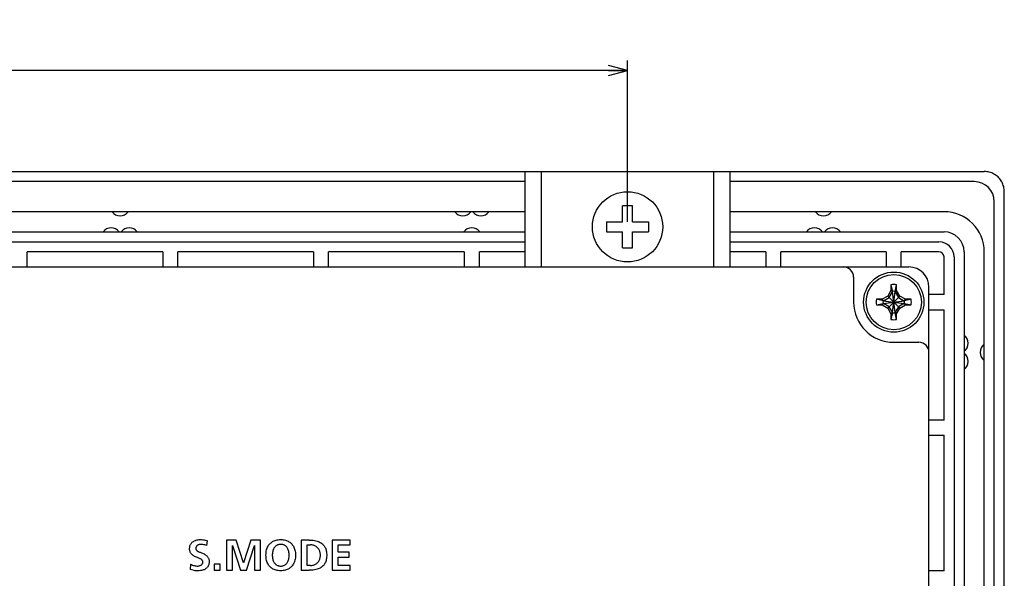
# Model space of a CAD drawing. Extents: x 0 to 833, y 0 to 480.
# Tile 22 of 22: x 735 to 833, y 318 to 373. Entities that reach past the tile are written whole.
import ezdxf
from ezdxf.enums import TextEntityAlignment as Align

# ---------------------------------------------------------------- set-up
doc = ezdxf.new("R2010")
doc.units = 0
doc.header["$LTSCALE"] = 46.255
doc.layers.get('0').update_dxf_attribs({"linetype": 'CONTINUOUS'})
doc.layers.add('DIM', color=7, linetype='CONTINUOUS')
doc.styles.get("Standard").update_dxf_attribs({"font": 'txt', "width": 0.8})
doc.dimstyles.get("Standard").update_dxf_attribs({"dimtxt": 2.5, "dimasz": 2.5, "dimexe": 1.25, "dimexo": 0.625, "dimtad": 1, "dimcen": 2.5, "dimazin": 3, "dimtfac": 1, "dimtmove": 0, "dimatfit": 3})

# ---------------------------------------------------------------- blocks, each defined once
blk = doc.blocks.new('_OPEN')
at = {"color": 0, "linetype": 'BYBLOCK'}
for p, q in [((0, 0), (-1, 0.263)), ((-1, -0.263), (0, 0)), ((-1, 0), (0, 0))]:
    blk.add_line(p, q, dxfattribs=at)
blk = doc.blocks.new('*D5')
at = {"layer": 'DIM', "color": 2, "linetype": 'CONTINUOUS'}
for p, q in [((554.454, 353.071), (554.454, 369.125)), ((795.454, 353.071), (795.454, 369.125)), ((554.454, 368.125), (674.954, 368.125)), ((795.454, 368.125), (674.954, 368.125))]:
    blk.add_line(p, q, dxfattribs=at)
at = {"layer": 'DIM', "color": 2, "linetype": 'CONTINUOUS', "xscale": 1.9, "yscale": 1.9, "zscale": 1.9, "rotation": 180}
blk.add_blockref('_OPEN', (554.454, 368.125), dxfattribs=at)
at = {"layer": 'DIM', "color": 2, "linetype": 'CONTINUOUS', "xscale": 1.9, "yscale": 1.9, "zscale": 1.9}
blk.add_blockref('_OPEN', (795.454, 368.125), dxfattribs=at)
at = {"layer": 'DIM', "color": 2, "linetype": 'CONTINUOUS', "width": 0.8}
blk.add_text('241', height=4, dxfattribs=at).set_placement((674.954, 369.125), align=Align.CENTER)

msp = doc.modelspace()

# ---------------------------------------------------------------- linework, layer by layer
at = {"color": 7, "linetype": 'CONTINUOUS'}
for p, q in [((518.943, 358.071), (830.965, 358.071)), ((785.254, 348.571), (785.254, 358.071)), ((786.854, 358.071), (786.854, 348.571)), ((804.054, 348.571), (804.054, 358.071)), ((805.654, 348.571), (805.654, 358.071)), ((831.091, 358.068), (830.965, 358.071)), ((831.216, 358.056), (831.091, 358.068)), ((831.34, 358.036), (831.216, 358.056)), ((831.463, 358.009), (831.34, 358.036)), ((831.583, 357.974), (831.463, 358.009)), ((831.701, 357.932), (831.583, 357.974)), ((831.815, 357.882), (831.701, 357.932)), ((831.926, 357.826), (831.815, 357.882)), ((832.034, 357.762), (831.926, 357.826)), ((832.137, 357.692), (832.034, 357.762)), ((785.254, 357.071), (564.654, 357.071)), ((829.954, 357.071), (805.654, 357.071)), ((832.235, 357.616), (832.137, 357.692)), ((832.328, 357.534), (832.235, 357.616)), ((832.416, 357.446), (832.328, 357.534)), ((832.499, 357.352), (832.416, 357.446)), ((832.575, 357.254), (832.499, 357.352)), ((832.645, 357.151), (832.575, 357.254)), ((832.709, 357.043), (832.645, 357.151)), ((832.765, 356.932), (832.709, 357.043)), ((832.815, 356.818), (832.765, 356.932)), ((832.857, 356.7), (832.815, 356.818)), ((832.892, 356.58), (832.857, 356.7)), ((832.919, 356.457), (832.892, 356.58)), ((832.939, 356.333), (832.919, 356.457)), ((832.951, 356.208), (832.939, 356.333)), ((832.954, 356.082), (832.951, 356.208)), ((832.954, 114.061), (832.954, 356.082)), ((831.954, 115.071), (831.954, 355.071)), ((785.254, 354.071), (564.654, 354.071)), ((795.954, 354.671), (794.954, 354.671)), ((794.954, 353.071), (794.954, 354.671)), ((795.954, 353.071), (795.954, 354.671)), ((826.954, 354.071), (805.654, 354.071)), ((793.354, 353.071), (794.954, 353.071)), ((793.354, 353.071), (793.354, 352.071)), ((795.954, 353.071), (797.554, 353.071)), ((797.554, 353.071), (797.554, 352.071)), ((564.654, 352.071), (785.254, 352.071)), ((793.354, 352.071), (794.954, 352.071)), ((794.954, 350.471), (794.954, 352.071)), ((795.954, 352.071), (797.554, 352.071)), ((795.954, 350.471), (795.954, 352.071)), ((805.654, 352.071), (826.954, 352.071)), ((564.654, 351.071), (785.254, 351.071)), ((805.654, 351.071), (826.454, 351.071)), ((749.204, 350.071), (735.704, 350.071)), ((735.704, 348.571), (735.704, 350.071)), ((749.204, 350.071), (749.204, 348.571)), ((764.204, 350.071), (750.704, 350.071)), ((750.704, 348.571), (750.704, 350.071)), ((764.204, 350.071), (764.204, 348.571)), ((779.204, 350.071), (765.704, 350.071)), ((765.704, 348.571), (765.704, 350.071)), ((779.204, 350.071), (779.204, 348.571)), ((785.254, 350.071), (780.704, 350.071)), ((780.704, 348.571), (780.704, 350.071)), ((794.954, 350.471), (795.954, 350.471)), ((809.204, 350.071), (805.654, 350.071)), ((809.204, 350.071), (809.204, 348.571)), ((821.204, 350.071), (810.704, 350.071)), ((810.704, 348.571), (810.704, 350.071)), ((821.204, 350.071), (821.204, 348.571)), ((826.454, 350.071), (822.704, 350.071)), ((822.704, 348.571), (822.704, 350.071)), ((828.954, 350.071), (828.954, 120.071)), ((830.954, 120.071), (830.954, 350.071)), ((826.954, 345.821), (826.954, 349.571)), ((827.954, 349.571), (827.954, 120.571)), ((526.454, 348.571), (823.454, 348.571)), ((817.954, 347.571), (817.954, 345.071)), ((821.674, 346.239), (821.35, 345.676)), ((821.494, 345.532), (821.814, 346.086)), ((821.674, 346.799), (821.674, 346.239)), ((821.674, 346.799), (821.814, 346.142)), ((821.814, 346.086), (821.674, 346.239)), ((821.814, 346.086), (821.814, 346.142)), ((821.814, 344.001), (822.094, 346.142)), ((822.094, 344.001), (821.814, 346.142)), ((821.814, 344.057), (822.094, 346.086)), ((822.094, 344.057), (821.814, 346.086)), ((822.094, 346.142), (822.234, 346.799)), ((822.094, 346.086), (822.234, 346.239)), ((822.094, 346.142), (822.094, 346.086)), ((822.094, 346.086), (822.415, 345.532)), ((822.234, 346.239), (822.234, 346.799)), ((822.559, 345.676), (822.234, 346.239)), ((825.454, 123.571), (825.454, 346.571)), ((820.787, 345.351), (820.227, 345.351)), ((820.884, 345.211), (820.227, 345.351)), ((821.35, 345.676), (820.787, 345.351)), ((820.94, 345.211), (820.787, 345.351)), ((820.884, 344.931), (823.025, 345.211)), ((820.884, 345.211), (820.94, 345.211)), ((820.884, 345.211), (823.025, 344.931)), ((820.94, 345.211), (821.494, 345.532)), ((820.94, 344.931), (822.969, 345.211)), ((820.94, 345.211), (822.969, 344.931)), ((821.35, 344.467), (822.559, 345.676)), ((821.35, 345.676), (822.559, 344.467)), ((822.415, 345.532), (822.969, 345.211)), ((823.122, 345.351), (822.559, 345.676)), ((822.969, 345.211), (823.122, 345.351)), ((822.969, 345.211), (823.025, 345.211)), ((823.682, 345.351), (823.025, 345.211)), ((823.682, 345.351), (823.122, 345.351)), ((826.954, 345.821), (825.454, 345.821)), ((820.227, 344.791), (820.884, 344.931)), ((820.227, 344.791), (820.787, 344.791)), ((820.94, 344.931), (820.787, 344.791)), ((820.787, 344.791), (821.35, 344.467)), ((820.94, 344.931), (820.884, 344.931)), ((821.494, 344.611), (820.94, 344.931)), ((821.35, 344.467), (821.674, 343.904)), ((821.814, 344.057), (821.494, 344.611)), ((821.814, 344.057), (821.674, 343.904)), ((821.814, 344.001), (821.674, 343.344)), ((821.814, 344.001), (821.814, 344.057)), ((822.415, 344.611), (822.094, 344.057)), ((822.094, 344.057), (822.234, 343.904)), ((822.094, 344.057), (822.094, 344.001)), ((822.234, 343.344), (822.094, 344.001)), ((822.234, 343.904), (822.559, 344.467)), ((822.969, 344.931), (822.415, 344.611)), ((822.559, 344.467), (823.122, 344.791)), ((823.025, 344.931), (822.969, 344.931)), ((822.969, 344.931), (823.122, 344.791)), ((823.025, 344.931), (823.682, 344.791)), ((823.122, 344.791), (823.682, 344.791)), ((825.454, 344.321), (826.954, 344.321)), ((826.954, 333.321), (826.954, 344.321)), ((821.674, 343.904), (821.674, 343.344)), ((822.234, 343.344), (822.234, 343.904)), ((821.954, 341.071), (824.454, 341.071)), ((826.954, 333.321), (825.454, 333.321)), ((825.454, 331.821), (826.954, 331.821)), ((826.954, 318.321), (826.954, 331.821)), ((751.866, 320.5), (751.868, 320.576)), ((751.869, 320.425), (751.866, 320.5)), ((751.868, 320.576), (751.875, 320.652)), ((751.875, 320.652), (751.886, 320.726)), ((751.886, 320.726), (751.903, 320.796)), ((751.903, 320.796), (751.924, 320.861)), ((751.924, 320.861), (751.95, 320.922)), ((751.95, 320.922), (751.979, 320.978)), ((751.979, 320.978), (752.011, 321.031)), ((752.011, 321.031), (752.048, 321.08)), ((752.048, 321.08), (752.089, 321.127)), ((752.089, 321.127), (752.134, 321.17)), ((752.134, 321.17), (752.184, 321.212)), ((752.184, 321.212), (752.239, 321.25)), ((752.239, 321.25), (752.3, 321.286)), ((752.3, 321.286), (752.367, 321.319)), ((752.367, 321.319), (752.44, 321.348)), ((752.44, 321.348), (752.52, 321.374)), ((752.496, 320.581), (752.495, 320.535)), ((752.495, 320.535), (752.496, 320.504)), ((752.502, 320.623), (752.496, 320.581)), ((752.496, 320.504), (752.501, 320.477)), ((752.501, 320.477), (752.508, 320.451)), ((752.51, 320.663), (752.502, 320.623)), ((752.522, 320.699), (752.51, 320.663)), ((752.52, 321.374), (752.608, 321.395)), ((752.537, 320.732), (752.522, 320.699)), ((752.554, 320.763), (752.537, 320.732)), ((752.575, 320.792), (752.554, 320.763)), ((752.598, 320.818), (752.575, 320.792)), ((752.624, 320.843), (752.598, 320.818)), ((752.608, 321.395), (752.703, 321.411)), ((752.653, 320.865), (752.624, 320.843)), ((752.685, 320.886), (752.653, 320.865)), ((752.722, 320.904), (752.685, 320.886)), ((752.703, 321.411), (752.806, 321.421)), ((752.762, 320.92), (752.722, 320.904)), ((752.806, 320.933), (752.762, 320.92)), ((752.806, 321.421), (752.916, 321.425)), ((752.855, 320.943), (752.806, 320.933)), ((752.909, 320.95), (752.855, 320.943)), ((752.967, 320.952), (752.909, 320.95)), ((752.916, 321.425), (753.057, 321.421)), ((753.066, 320.949), (752.967, 320.952)), ((753.057, 321.421), (753.187, 321.411)), ((753.168, 320.938), (753.066, 320.949)), ((753.272, 320.92), (753.168, 320.938)), ((753.187, 321.411), (753.31, 321.395)), ((753.375, 320.895), (753.272, 320.92)), ((753.31, 321.395), (753.425, 321.374)), ((753.478, 320.862), (753.375, 320.895)), ((753.425, 321.374), (753.533, 321.348)), ((753.578, 320.823), (753.478, 320.862)), ((753.533, 321.348), (753.634, 321.317)), ((753.578, 320.823), (753.634, 321.317)), ((756.516, 321.373), (755.552, 321.373)), ((755.552, 321.373), (755.552, 318.371)), ((756.128, 320.84), (756.137, 320.849)), ((756.128, 318.371), (756.128, 320.84)), ((756.137, 320.849), (756.946, 318.371)), ((757.229, 319.098), (756.516, 321.373)), ((757.952, 321.373), (757.238, 319.098)), ((757.522, 318.371), (758.331, 320.849)), ((758.916, 321.373), (757.952, 321.373)), ((758.331, 320.849), (758.339, 320.849)), ((758.339, 320.849), (758.339, 318.371)), ((758.916, 318.371), (758.916, 321.373)), ((759.527, 320.395), (759.559, 320.502)), ((759.559, 320.502), (759.595, 320.601)), ((759.595, 320.601), (759.636, 320.692)), ((759.636, 320.692), (759.682, 320.777)), ((759.682, 320.777), (759.731, 320.856)), ((759.731, 320.856), (759.785, 320.929)), ((759.785, 320.929), (759.842, 320.997)), ((759.842, 320.997), (759.904, 321.06)), ((759.904, 321.06), (759.97, 321.118)), ((759.97, 321.118), (760.04, 321.171)), ((760.04, 321.171), (760.115, 321.22)), ((760.115, 321.22), (760.195, 321.264)), ((760.222, 320.494), (760.189, 320.419)), ((760.195, 321.264), (760.28, 321.303)), ((760.257, 320.561), (760.222, 320.494)), ((760.295, 320.621), (760.257, 320.561)), ((760.28, 321.303), (760.371, 321.338)), ((760.336, 320.675), (760.295, 320.621)), ((760.378, 320.723), (760.336, 320.675)), ((760.371, 321.338), (760.468, 321.367)), ((760.422, 320.766), (760.378, 320.723)), ((760.468, 320.804), (760.422, 320.766)), ((760.468, 321.367), (760.573, 321.391)), ((760.516, 320.837), (760.468, 320.804)), ((760.567, 320.867), (760.516, 320.837)), ((760.62, 320.892), (760.567, 320.867)), ((760.573, 321.391), (760.685, 321.409)), ((760.676, 320.913), (760.62, 320.892)), ((760.735, 320.929), (760.676, 320.913)), ((760.685, 321.409), (760.807, 321.421)), ((760.798, 320.942), (760.735, 320.929)), ((760.865, 320.95), (760.798, 320.942)), ((760.807, 321.421), (760.936, 321.425)), ((760.937, 320.952), (760.865, 320.95)), ((760.936, 321.425), (761.065, 321.421)), ((761.009, 320.949), (760.937, 320.952)), ((761.076, 320.942), (761.009, 320.949)), ((761.065, 321.421), (761.184, 321.409)), ((761.139, 320.929), (761.076, 320.942)), ((761.198, 320.912), (761.139, 320.929)), ((761.184, 321.409), (761.294, 321.391)), ((761.254, 320.891), (761.198, 320.912)), ((761.308, 320.866), (761.254, 320.891)), ((761.294, 321.391), (761.398, 321.367)), ((761.358, 320.837), (761.308, 320.866)), ((761.406, 320.803), (761.358, 320.837)), ((761.398, 321.367), (761.495, 321.337)), ((761.452, 320.765), (761.406, 320.803)), ((761.496, 320.722), (761.452, 320.765)), ((761.495, 321.337), (761.586, 321.302)), ((761.538, 320.674), (761.496, 320.722)), ((761.579, 320.62), (761.538, 320.674)), ((761.617, 320.56), (761.579, 320.62)), ((761.586, 321.302), (761.671, 321.262)), ((761.652, 320.493), (761.617, 320.56)), ((761.685, 320.418), (761.652, 320.493)), ((761.671, 321.262), (761.752, 321.217)), ((761.752, 321.217), (761.827, 321.168)), ((761.827, 321.168), (761.899, 321.113)), ((761.899, 321.113), (761.966, 321.054)), ((761.966, 321.054), (762.028, 320.99)), ((762.028, 320.99), (762.087, 320.92)), ((762.087, 320.92), (762.142, 320.846)), ((762.142, 320.846), (762.192, 320.765)), ((762.192, 320.765), (762.238, 320.679)), ((762.238, 320.679), (762.28, 320.586)), ((762.28, 320.586), (762.316, 320.487)), ((762.316, 320.487), (762.347, 320.38)), ((763.779, 321.373), (762.958, 321.373)), ((762.958, 321.373), (762.958, 318.371)), ((763.56, 320.901), (763.896, 320.901)), ((763.56, 318.845), (763.56, 320.901)), ((763.779, 321.373), (763.978, 321.368)), ((763.971, 320.898), (763.896, 320.901)), ((764.046, 320.889), (763.971, 320.898)), ((763.978, 321.368), (764.153, 321.354)), ((764.121, 320.875), (764.046, 320.889)), ((764.193, 320.856), (764.121, 320.875)), ((764.153, 321.354), (764.307, 321.333)), ((764.264, 320.831), (764.193, 320.856)), ((764.332, 320.802), (764.264, 320.831)), ((764.307, 321.333), (764.442, 321.305)), ((764.397, 320.767), (764.332, 320.802)), ((764.459, 320.729), (764.397, 320.767)), ((764.442, 321.305), (764.563, 321.273)), ((764.517, 320.685), (764.459, 320.729)), ((764.572, 320.638), (764.517, 320.685)), ((764.563, 321.273), (764.671, 321.237)), ((764.623, 320.587), (764.572, 320.638)), ((764.669, 320.532), (764.623, 320.587)), ((764.712, 320.474), (764.669, 320.532)), ((764.671, 321.237), (764.768, 321.197)), ((764.75, 320.412), (764.712, 320.474)), ((764.768, 321.197), (764.856, 321.153)), ((764.856, 321.153), (764.937, 321.106)), ((764.937, 321.106), (765.01, 321.056)), ((765.01, 321.056), (765.077, 321.002)), ((765.077, 321.002), (765.139, 320.945)), ((765.139, 320.945), (765.196, 320.884)), ((765.196, 320.884), (765.248, 320.819)), ((765.248, 320.819), (765.295, 320.75)), ((765.295, 320.75), (765.338, 320.676)), ((765.338, 320.676), (765.378, 320.596)), ((765.378, 320.596), (765.413, 320.509)), ((765.413, 320.509), (765.444, 320.414)), ((767.835, 321.373), (766.063, 321.373)), ((766.063, 321.373), (766.063, 318.371)), ((766.665, 320.901), (767.835, 320.901)), ((766.665, 320.161), (766.665, 320.901)), ((767.835, 320.901), (767.835, 321.373)), ((751.878, 320.355), (751.869, 320.425)), ((751.891, 320.291), (751.878, 320.355)), ((751.908, 320.231), (751.891, 320.291)), ((751.929, 320.175), (751.908, 320.231)), ((751.954, 320.124), (751.929, 320.175)), ((751.982, 320.075), (751.954, 320.124)), ((752.015, 320.029), (751.982, 320.075)), ((752.052, 319.984), (752.015, 320.029)), ((752.096, 319.939), (752.052, 319.984)), ((752.147, 319.895), (752.096, 319.939)), ((752.208, 319.85), (752.147, 319.895)), ((752.282, 319.804), (752.208, 319.85)), ((752.367, 319.758), (752.282, 319.804)), ((752.459, 319.714), (752.367, 319.758)), ((752.551, 319.676), (752.459, 319.714)), ((752.508, 320.451), (752.517, 320.426)), ((752.517, 320.426), (752.53, 320.401)), ((752.53, 320.401), (752.546, 320.377)), ((752.546, 320.377), (752.567, 320.352)), ((752.639, 319.64), (752.551, 319.676)), ((752.567, 320.352), (752.592, 320.327)), ((752.592, 320.327), (752.622, 320.302)), ((752.622, 320.302), (752.657, 320.278)), ((752.72, 319.609), (752.639, 319.64)), ((752.657, 320.278), (752.697, 320.254)), ((752.697, 320.254), (752.741, 320.231)), ((752.792, 319.58), (752.72, 319.609)), ((752.741, 320.231), (752.791, 320.207)), ((752.791, 320.207), (752.847, 320.183)), ((752.856, 319.552), (752.792, 319.58)), ((752.847, 320.183), (752.91, 320.158)), ((752.914, 319.524), (752.856, 319.552)), ((752.91, 320.158), (753.059, 320.101)), ((752.966, 319.496), (752.914, 319.524)), ((753.011, 319.468), (752.966, 319.496)), ((753.059, 320.101), (753.141, 320.068)), ((753.141, 320.068), (753.226, 320.032)), ((753.226, 320.032), (753.31, 319.992)), ((753.31, 319.992), (753.391, 319.948)), ((753.391, 319.948), (753.463, 319.902)), ((753.463, 319.902), (753.524, 319.857)), ((753.524, 319.857), (753.575, 319.812)), ((753.575, 319.812), (753.62, 319.767)), ((753.62, 319.767), (753.658, 319.72)), ((753.658, 319.72), (753.692, 319.672)), ((753.692, 319.672), (753.721, 319.622)), ((753.721, 319.622), (753.746, 319.569)), ((753.746, 319.569), (753.767, 319.514)), ((753.767, 319.514), (753.785, 319.454)), ((759.466, 319.881), (759.47, 320.023)), ((759.47, 319.738), (759.466, 319.881)), ((759.47, 320.023), (759.483, 320.157)), ((759.483, 319.602), (759.47, 319.738)), ((759.483, 320.157), (759.502, 320.281)), ((759.502, 319.476), (759.483, 319.602)), ((759.502, 320.281), (759.527, 320.395)), ((760.102, 320.045), (760.095, 319.934)), ((760.095, 319.934), (760.095, 319.818)), ((760.095, 319.818), (760.102, 319.703)), ((760.116, 320.15), (760.102, 320.045)), ((760.102, 319.703), (760.117, 319.593)), ((760.135, 320.247), (760.116, 320.15)), ((760.117, 319.593), (760.137, 319.491)), ((760.16, 320.337), (760.135, 320.247)), ((760.137, 319.491), (760.162, 319.4)), ((760.189, 320.419), (760.16, 320.337)), ((761.714, 320.336), (761.685, 320.418)), ((761.712, 319.399), (761.736, 319.491)), ((761.738, 320.246), (761.714, 320.336)), ((761.736, 319.491), (761.757, 319.591)), ((761.758, 320.148), (761.738, 320.246)), ((761.757, 319.591), (761.771, 319.701)), ((761.772, 320.044), (761.758, 320.148)), ((761.771, 319.701), (761.779, 319.817)), ((761.779, 319.932), (761.772, 320.044)), ((761.779, 319.817), (761.779, 319.932)), ((762.371, 319.481), (762.345, 319.366)), ((762.347, 320.38), (762.373, 320.266)), ((762.39, 319.604), (762.371, 319.481)), ((762.373, 320.266), (762.392, 320.144)), ((762.403, 319.737), (762.39, 319.604)), ((762.392, 320.144), (762.404, 320.013)), ((762.407, 319.875), (762.403, 319.737)), ((762.404, 320.013), (762.407, 319.875)), ((764.784, 320.347), (764.75, 320.412)), ((764.813, 320.278), (764.784, 320.347)), ((764.838, 320.205), (764.813, 320.278)), ((764.814, 319.468), (764.838, 319.541)), ((764.858, 320.129), (764.838, 320.205)), ((764.838, 319.541), (764.858, 319.617)), ((764.872, 320.048), (764.858, 320.129)), ((764.858, 319.617), (764.872, 319.698)), ((764.881, 319.962), (764.872, 320.048)), ((764.872, 319.698), (764.881, 319.784)), ((764.884, 319.873), (764.881, 319.962)), ((764.881, 319.784), (764.884, 319.873)), ((765.444, 320.414), (765.47, 320.309)), ((765.47, 320.309), (765.49, 320.196)), ((765.49, 319.549), (765.47, 319.435)), ((765.49, 320.196), (765.505, 320.072)), ((765.505, 319.673), (765.49, 319.549)), ((765.505, 320.072), (765.512, 319.94)), ((765.512, 319.805), (765.505, 319.673)), ((765.512, 319.94), (765.512, 319.805)), ((767.736, 320.161), (766.665, 320.161)), ((766.665, 319.687), (767.736, 319.687)), ((766.665, 318.845), (766.665, 319.687)), ((767.736, 319.687), (767.736, 320.161)), ((751.97, 318.978), (751.914, 318.436)), ((751.97, 318.978), (752.059, 318.933)), ((752.059, 318.933), (752.148, 318.894)), ((752.148, 318.894), (752.238, 318.862)), ((752.238, 318.862), (752.325, 318.836)), ((752.325, 318.836), (752.411, 318.817)), ((752.411, 318.817), (752.494, 318.803)), ((752.494, 318.803), (752.573, 318.795)), ((752.573, 318.795), (752.65, 318.793)), ((752.65, 318.793), (752.708, 318.795)), ((752.708, 318.795), (752.768, 318.803)), ((752.768, 318.803), (752.826, 318.815)), ((752.826, 318.815), (752.882, 318.831)), ((752.882, 318.831), (752.933, 318.85)), ((752.933, 318.85), (752.978, 318.872)), ((752.978, 318.872), (753.018, 318.895)), ((753.048, 319.441), (753.011, 319.468)), ((753.018, 318.895), (753.052, 318.92)), ((753.079, 319.414), (753.048, 319.441)), ((753.052, 318.92), (753.081, 318.945)), ((753.105, 319.387), (753.079, 319.414)), ((753.081, 318.945), (753.106, 318.971)), ((753.126, 319.361), (753.105, 319.387)), ((753.106, 318.971), (753.127, 318.998)), ((753.144, 319.333), (753.126, 319.361)), ((753.127, 318.998), (753.144, 319.026)), ((753.158, 319.306), (753.144, 319.333)), ((753.144, 319.026), (753.158, 319.055)), ((753.169, 319.276), (753.158, 319.306)), ((753.158, 319.055), (753.169, 319.086)), ((753.177, 319.246), (753.169, 319.276)), ((753.169, 319.086), (753.177, 319.117)), ((753.181, 319.215), (753.177, 319.246)), ((753.177, 319.117), (753.182, 319.15)), ((753.183, 319.182), (753.181, 319.215)), ((753.182, 319.15), (753.183, 319.182)), ((753.49, 318.538), (753.433, 318.499)), ((753.541, 318.578), (753.49, 318.538)), ((753.587, 318.622), (753.541, 318.578)), ((753.628, 318.667), (753.587, 318.622)), ((753.665, 318.716), (753.628, 318.667)), ((753.698, 318.767), (753.665, 318.716)), ((753.726, 318.821), (753.698, 318.767)), ((753.751, 318.878), (753.726, 318.821)), ((753.772, 318.94), (753.751, 318.878)), ((753.789, 319.007), (753.772, 318.94)), ((753.785, 319.454), (753.798, 319.388)), ((753.801, 319.08), (753.789, 319.007)), ((753.798, 319.388), (753.807, 319.316)), ((753.809, 319.158), (753.801, 319.08)), ((753.807, 319.316), (753.811, 319.239)), ((753.811, 319.239), (753.809, 319.158)), ((754.907, 318.973), (754.305, 318.973)), ((754.305, 318.973), (754.305, 318.371)), ((754.907, 318.371), (754.907, 318.973)), ((757.238, 319.098), (757.229, 319.098)), ((759.528, 319.36), (759.502, 319.476)), ((759.559, 319.251), (759.528, 319.36)), ((759.596, 319.151), (759.559, 319.251)), ((759.637, 319.058), (759.596, 319.151)), ((759.683, 318.972), (759.637, 319.058)), ((759.733, 318.893), (759.683, 318.972)), ((759.787, 318.819), (759.733, 318.893)), ((759.844, 318.75), (759.787, 318.819)), ((759.906, 318.687), (759.844, 318.75)), ((759.972, 318.629), (759.906, 318.687)), ((760.042, 318.575), (759.972, 318.629)), ((760.116, 318.526), (760.042, 318.575)), ((760.196, 318.482), (760.116, 318.526)), ((760.162, 319.4), (760.19, 319.318)), ((760.19, 319.318), (760.222, 319.244)), ((760.222, 319.244), (760.257, 319.178)), ((760.257, 319.178), (760.294, 319.119)), ((760.294, 319.119), (760.334, 319.066)), ((760.334, 319.066), (760.375, 319.019)), ((760.375, 319.019), (760.418, 318.978)), ((760.418, 318.978), (760.463, 318.94)), ((760.463, 318.94), (760.51, 318.907)), ((760.51, 318.907), (760.561, 318.879)), ((760.561, 318.879), (760.613, 318.854)), ((760.613, 318.854), (760.67, 318.833)), ((760.67, 318.833), (760.729, 318.816)), ((760.729, 318.816), (760.793, 318.804)), ((760.793, 318.804), (760.862, 318.796)), ((760.862, 318.796), (760.936, 318.793)), ((760.936, 318.793), (761.011, 318.796)), ((761.011, 318.796), (761.08, 318.804)), ((761.08, 318.804), (761.144, 318.816)), ((761.144, 318.816), (761.203, 318.833)), ((761.203, 318.833), (761.26, 318.854)), ((761.26, 318.854), (761.313, 318.879)), ((761.313, 318.879), (761.363, 318.907)), ((761.363, 318.907), (761.41, 318.94)), ((761.41, 318.94), (761.455, 318.977)), ((761.455, 318.977), (761.498, 319.019)), ((761.498, 319.019), (761.539, 319.066)), ((761.539, 319.066), (761.579, 319.119)), ((761.579, 319.119), (761.616, 319.178)), ((761.616, 319.178), (761.651, 319.244)), ((761.651, 319.244), (761.683, 319.318)), ((761.744, 318.525), (761.663, 318.48)), ((761.683, 319.318), (761.712, 319.399)), ((761.82, 318.574), (761.744, 318.525)), ((761.891, 318.629), (761.82, 318.574)), ((761.958, 318.688), (761.891, 318.629)), ((762.021, 318.752), (761.958, 318.688)), ((762.081, 318.822), (762.021, 318.752)), ((762.136, 318.897), (762.081, 318.822)), ((762.187, 318.977), (762.136, 318.897)), ((762.233, 319.064), (762.187, 318.977)), ((762.275, 319.158), (762.233, 319.064)), ((762.313, 319.258), (762.275, 319.158)), ((762.345, 319.366), (762.313, 319.258)), ((763.896, 318.845), (763.56, 318.845)), ((763.896, 318.845), (763.971, 318.847)), ((763.971, 318.847), (764.046, 318.856)), ((764.046, 318.856), (764.12, 318.87)), ((764.12, 318.87), (764.193, 318.889)), ((764.193, 318.889), (764.264, 318.914)), ((764.264, 318.914), (764.332, 318.943)), ((764.332, 318.943), (764.397, 318.978)), ((764.397, 318.978), (764.459, 319.017)), ((764.459, 319.017), (764.518, 319.06)), ((764.518, 319.06), (764.572, 319.107)), ((764.67, 318.507), (764.562, 318.471)), ((764.572, 319.107), (764.623, 319.158)), ((764.623, 319.158), (764.67, 319.213)), ((764.67, 319.213), (764.712, 319.271)), ((764.768, 318.548), (764.67, 318.507)), ((764.712, 319.271), (764.75, 319.333)), ((764.75, 319.333), (764.784, 319.399)), ((764.856, 318.591), (764.768, 318.548)), ((764.784, 319.399), (764.814, 319.468)), ((764.937, 318.638), (764.856, 318.591)), ((765.01, 318.689), (764.937, 318.638)), ((765.077, 318.742), (765.01, 318.689)), ((765.139, 318.8), (765.077, 318.742)), ((765.196, 318.861), (765.139, 318.8)), ((765.248, 318.925), (765.196, 318.861)), ((765.295, 318.995), (765.248, 318.925)), ((765.338, 319.069), (765.295, 318.995)), ((765.378, 319.149), (765.338, 319.069)), ((765.413, 319.236), (765.378, 319.149)), ((765.444, 319.331), (765.413, 319.236)), ((765.47, 319.435), (765.444, 319.331)), ((767.844, 318.845), (766.665, 318.845)), ((767.844, 318.371), (767.844, 318.845)), ((752.058, 318.4), (751.914, 318.436)), ((752.191, 318.369), (752.058, 318.4)), ((752.311, 318.346), (752.191, 318.369)), ((752.426, 318.332), (752.311, 318.346)), ((752.547, 318.323), (752.426, 318.332)), ((752.683, 318.319), (752.547, 318.323)), ((752.815, 318.323), (752.683, 318.319)), ((752.934, 318.335), (752.815, 318.323)), ((753.04, 318.352), (752.934, 318.335)), ((753.136, 318.374), (753.04, 318.352)), ((753.222, 318.4), (753.136, 318.374)), ((753.3, 318.43), (753.222, 318.4)), ((753.37, 318.463), (753.3, 318.43)), ((753.433, 318.499), (753.37, 318.463)), ((754.305, 318.371), (754.907, 318.371)), ((755.552, 318.371), (756.128, 318.371)), ((756.946, 318.371), (757.522, 318.371)), ((758.339, 318.371), (758.916, 318.371)), ((760.28, 318.442), (760.196, 318.482)), ((760.371, 318.408), (760.28, 318.442)), ((760.467, 318.378), (760.371, 318.408)), ((760.571, 318.354), (760.467, 318.378)), ((760.682, 318.335), (760.571, 318.354)), ((760.802, 318.324), (760.682, 318.335)), ((760.931, 318.319), (760.802, 318.324)), ((761.059, 318.323), (760.931, 318.319)), ((761.177, 318.334), (761.059, 318.323)), ((761.287, 318.352), (761.177, 318.334)), ((761.39, 318.376), (761.287, 318.352)), ((761.487, 318.405), (761.39, 318.376)), ((761.578, 318.44), (761.487, 318.405)), ((761.663, 318.48), (761.578, 318.44)), ((762.958, 318.371), (763.779, 318.371)), ((763.978, 318.376), (763.779, 318.371)), ((764.152, 318.39), (763.978, 318.376)), ((764.306, 318.412), (764.152, 318.39)), ((764.441, 318.439), (764.306, 318.412)), ((764.562, 318.471), (764.441, 318.439)), ((766.063, 318.371), (767.844, 318.371)), ((826.954, 318.321), (825.454, 318.321))]:
    msp.add_line(p, q, dxfattribs=at)
for centre, radius in [((795.454, 352.571), 3.5), ((821.954, 345.071), 3), ((821.954, 345.071), 2.75)]:
    msp.add_circle(centre, radius, dxfattribs=at)
for centre, radius, start, end in [((829.954, 355.071), 2, 0, 90), ((744.954, 354.671), 1, 216.8699, 323.1301), ((779.054, 354.671), 1, 216.8699, 323.1301), ((780.854, 354.671), 1, 216.8699, 323.1301), ((814.954, 354.671), 1, 216.8699, 323.1301), ((826.954, 350.071), 4, 0, 90), ((744.054, 351.471), 1, 36.8699, 143.1301), ((745.854, 351.471), 1, 36.8699, 143.1301), ((779.954, 351.471), 1, 36.8699, 143.1301), ((814.054, 351.471), 1, 36.8699, 143.1301), ((815.854, 351.471), 1, 36.8699, 143.1301), ((826.954, 350.071), 2, 0, 90), ((826.454, 349.571), 1.5, 0, 90), ((826.454, 349.571), 0.5, 0, 90), ((816.954, 347.571), 1, 0.00018, 90), ((823.454, 346.571), 2, 0, 90), ((821.954, 345.071), 1.75, 80.7931, 99.2069), ((821.954, 345.07), 1.082, 82.56227, 97.43773), ((821.954, 345.071), 4, 180, 270), ((821.954, 345.071), 1.75, 170.7931, 189.2069), ((821.956, 345.071), 1.082, 172.56227, 187.43773), ((821.953, 345.071), 1.082, 352.56227, 7.43773), ((821.954, 345.071), 1.75, 350.7931, 9.2069), ((821.954, 345.073), 1.082, 262.56227, 277.43773), ((821.954, 345.071), 1.75, 260.7931, 279.2069), ((824.454, 340.071), 1, 0, 90), ((828.354, 340.971), 1, 306.8699, 53.1301), ((831.554, 340.071), 1, 126.8699, 233.1301), ((828.354, 339.171), 1, 306.8699, 53.1301)]:
    msp.add_arc(centre, radius, start, end, dxfattribs=at)

# ---------------------------------------------------------------- dimensions: what is measured, and where the dimension line sits
at = {"layer": 'DIM', "color": 2, "linetype": 'CONTINUOUS'}
dim = msp.add_linear_dim(base=(795.454, 368.125), p1=(554.454, 352.571), p2=(795.454, 352.571), dimstyle='Standard', dxfattribs=at)
dim.commit()
dim.dimension.update_dxf_attribs({"geometry": '*D5', "text_midpoint": (674.554, 368.125), "dimtype": 128})

doc.saveas('drawing.dxf')
